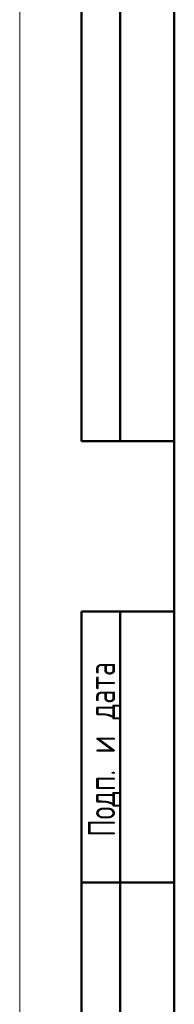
# Model space of a CAD drawing. Header units: millimetres. Extents: x 0 to 420, y 0 to 297.
# Tile 2 of 13: x 0 to 20, y 99 to 226. Entities that reach past the tile are written whole.
import ezdxf

# ---------------------------------------------------------------- set-up
doc = ezdxf.new("R2010")
doc.units = ezdxf.units.MM
doc.styles.add('SLDTEXTSTYLE0', font='TXT', dxfattribs={"width": 0.7, "bigfont": 'bigfont'})

msp = doc.modelspace()

# ---------------------------------------------------------------- linework, layer by layer
at = {"color": 7, "linetype": 'Continuous', "lineweight": 18}
msp.add_line((0, 297), (0, 0), dxfattribs=at)
at = {"color": 7, "linetype": 'Continuous', "lineweight": 50}
for p, q in [((8, 172), (8, 292)), ((8, 172), (8, 292)), ((13, 172), (13, 292)), ((13, 172), (13, 292)), ((20, 292), (20, 5)), ((20, 292), (20, 5)), ((8, 172), (20, 172)), ((8, 5), (8, 150)), ((8, 150), (20, 150)), ((13, 5), (13, 150)), ((20, 115), (8, 115))]:
    msp.add_line(p, q, dxfattribs=at)

# ---------------------------------------------------------------- texts
at = {"color": 7, "linetype": 'Continuous', "lineweight": 0, "insert": (8.848, 132.176), "char_height": 3.5, "attachment_point": 2, "rotation": 90, "style": 'SLDTEXTSTYLE0'}
msp.add_mtext('Подп. и дата', dxfattribs=at)

doc.saveas('drawing.dxf')
